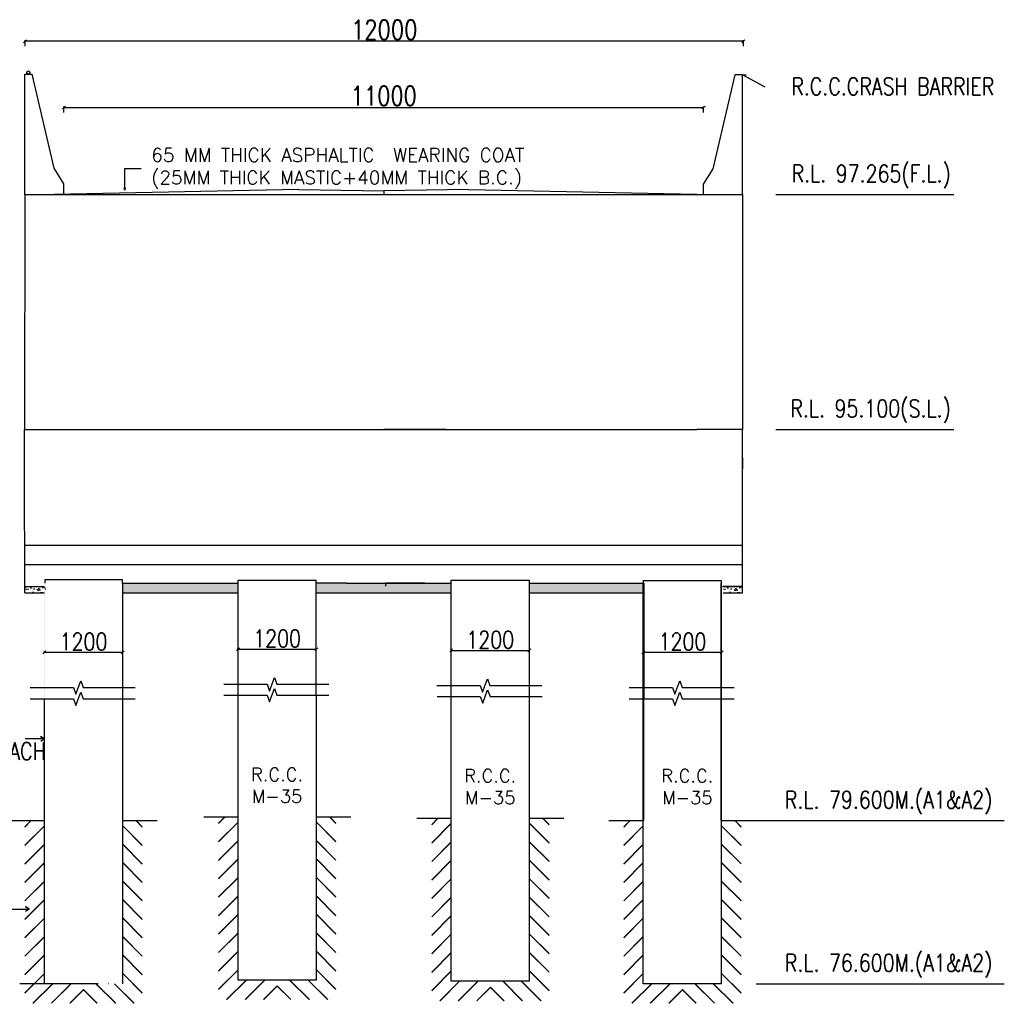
# Model space of a CAD drawing. Header units: metres. Extents: x 1323 to 2103, y 1876 to 3520.
# Tile 5 of 17: x 1806 to 1857, y 1980 to 2031. Entities that reach past the tile are written whole.
import ezdxf

# ---------------------------------------------------------------- set-up
doc = ezdxf.new("R2010")
doc.units = ezdxf.units.M
doc.header["$LTSCALE"] = 0.1
for name, color, linetype in [('PIER', 7, 'Continuous'), ('SLAB', 7, 'Continuous'), ('TEXT', 7, 'Continuous')]:
    doc.layers.add(name, color=color, linetype=linetype)
doc.styles.add('DIM ROMANS', font='romans.shx', dxfattribs={"width": 0.8})
doc.styles.add('ROMANS', font='romans.shx', dxfattribs={"width": 0.8})
doc.styles.get("Standard").update_dxf_attribs({"font": 'romans.shx'})
doc.dimstyles.new('1-100', dxfattribs={"dimtxt": 0.2, "dimasz": 0.15, "dimexe": 0.05, "dimexo": 0.2, "dimgap": 0.1, "dimtad": 1, "dimdec": 0, "dimlfac": 1000, "dimzin": 1, "dimdsep": 46, "dimtxsty": 'DIM ROMANS', "dimblk": 'OBLIQUE', "dimcen": 0.2, "dimadec": 0, "dimazin": 0, "dimtfac": 1, "dimtdec": 0, "dimtmove": 0, "dimatfit": 3, "dimldrblk": 'OPEN30', "dimfxl": 1, "dimarcsym": 0})
doc.dimstyles.new('1-100 MM', dxfattribs={"dimscale": 0.8, "dimtxt": 0.25, "dimasz": 0.15, "dimexe": 0.05, "dimexo": 0.2, "dimgap": 0.1, "dimtad": 1, "dimdec": 0, "dimzin": 1, "dimdsep": 46, "dimtxsty": 'ROMANS', "dimblk": 'OBLIQUE', "dimcen": 0.2, "dimadec": 0, "dimazin": 0, "dimtfac": 1, "dimtdec": 0, "dimtmove": 0, "dimatfit": 3, "dimldrblk": 'OPEN30', "dimfxl": 1, "dimarcsym": 0})

# ---------------------------------------------------------------- blocks, each defined once
blk = doc.blocks.new('_Oblique')
at = {"color": 0, "linetype": 'ByBlock', "lineweight": -2}
blk.add_line((-0.5, -0.5), (0.5, 0.5), dxfattribs=at)
blk = doc.blocks.new('*D493')
at = {"layer": 'PIER', "color": 0, "lineweight": -2, "transparency": 16777216}
for p, q in [((1838.397, 1998.25), (1838.397, 1998.306)), ((1838.397, 1998.256), (1842.447, 1998.256)), ((1842.447, 1998.25), (1842.447, 1998.306))]:
    blk.add_line(p, q, dxfattribs=at)
at = {"layer": 'PIER', "color": 0, "lineweight": -2, "transparency": 16777216, "xscale": 0.15, "yscale": 0.15, "zscale": 0.15, "rotation": 180}
blk.add_blockref('_Oblique', (1838.397, 1998.256), dxfattribs=at)
at = {"layer": 'PIER', "color": 0, "lineweight": -2, "transparency": 16777216, "xscale": 0.15, "yscale": 0.15, "zscale": 0.15}
blk.add_blockref('_Oblique', (1842.447, 1998.256), dxfattribs=at)
at = {"layer": 'PIER', "color": 0, "transparency": 16777216, "insert": (1840.422, 1998.806), "char_height": 0.2, "attachment_point": 5, "style": 'DIM ROMANS'}
blk.add_mtext('{\\H4.5x;1200}', dxfattribs=at)
blk = doc.blocks.new('_Open30')
at = {"color": 0, "linetype": 'ByBlock', "lineweight": -2}
for p, q in [((-1, 0.27), (0, 0)), ((0, 0), (-1, -0.27)), ((0, 0), (-1, 0))]:
    blk.add_line(p, q, dxfattribs=at)
blk = doc.blocks.new('*D494')
at = {"layer": 'PIER', "color": 0, "lineweight": -2, "transparency": 16777216}
for p, q in [((1807.419, 1998.249), (1807.419, 1998.306)), ((1807.419, 1998.256), (1811.469, 1998.256)), ((1811.469, 1998.249), (1811.469, 1998.306))]:
    blk.add_line(p, q, dxfattribs=at)
at = {"layer": 'PIER', "color": 0, "lineweight": -2, "transparency": 16777216, "xscale": 0.15, "yscale": 0.15, "zscale": 0.15, "rotation": 180}
blk.add_blockref('_Oblique', (1807.419, 1998.256), dxfattribs=at)
at = {"layer": 'PIER', "color": 0, "lineweight": -2, "transparency": 16777216, "xscale": 0.15, "yscale": 0.15, "zscale": 0.15}
blk.add_blockref('_Oblique', (1811.469, 1998.256), dxfattribs=at)
at = {"layer": 'PIER', "color": 0, "transparency": 16777216, "insert": (1809.444, 1998.806), "char_height": 0.2, "attachment_point": 5, "style": 'DIM ROMANS'}
blk.add_mtext('{\\H4.5x;1200}', dxfattribs=at)
blk = doc.blocks.new('*D495')
at = {"layer": 'PIER', "color": 0, "lineweight": -2, "transparency": 16777216}
for p, q in [((1828.456, 1998.344), (1828.456, 1998.401)), ((1828.456, 1998.351), (1832.506, 1998.351)), ((1832.506, 1998.344), (1832.506, 1998.401))]:
    blk.add_line(p, q, dxfattribs=at)
at = {"layer": 'PIER', "color": 0, "lineweight": -2, "transparency": 16777216, "xscale": 0.15, "yscale": 0.15, "zscale": 0.15, "rotation": 180}
blk.add_blockref('_Oblique', (1828.456, 1998.351), dxfattribs=at)
at = {"layer": 'PIER', "color": 0, "lineweight": -2, "transparency": 16777216, "xscale": 0.15, "yscale": 0.15, "zscale": 0.15}
blk.add_blockref('_Oblique', (1832.506, 1998.351), dxfattribs=at)
at = {"layer": 'PIER', "color": 0, "transparency": 16777216, "insert": (1830.481, 1998.901), "char_height": 0.2, "attachment_point": 5, "style": 'DIM ROMANS'}
blk.add_mtext('{\\H4.5x;1200}', dxfattribs=at)
blk = doc.blocks.new('*D496')
at = {"layer": 'PIER', "color": 0, "lineweight": -2, "transparency": 16777216}
for p, q in [((1817.432, 1998.41), (1817.432, 1998.467)), ((1817.432, 1998.417), (1821.482, 1998.417)), ((1821.482, 1998.41), (1821.482, 1998.467))]:
    blk.add_line(p, q, dxfattribs=at)
at = {"layer": 'PIER', "color": 0, "lineweight": -2, "transparency": 16777216, "xscale": 0.15, "yscale": 0.15, "zscale": 0.15, "rotation": 180}
blk.add_blockref('_Oblique', (1817.432, 1998.417), dxfattribs=at)
at = {"layer": 'PIER', "color": 0, "lineweight": -2, "transparency": 16777216, "xscale": 0.15, "yscale": 0.15, "zscale": 0.15}
blk.add_blockref('_Oblique', (1821.482, 1998.417), dxfattribs=at)
at = {"layer": 'PIER', "color": 0, "transparency": 16777216, "insert": (1819.457, 1998.967), "char_height": 0.2, "attachment_point": 5, "style": 'DIM ROMANS'}
blk.add_mtext('{\\H4.5x;1200}', dxfattribs=at)
blk = doc.blocks.new('A$C44282DED')
for p, q in [((-0.53, 0), (-0.53, 1.69)), ((-0.53, 1.69), (-0.3975, 1.69)), ((0, 0), (-0.3975, 1.69))]:
    blk.add_line(p, q)
blk = doc.blocks.new('*D516')
at = {"color": 0, "lineweight": -2, "ltscale": 0.05, "transparency": 16777216}
for p, q in [((1808.432, 2026.181), (1808.432, 2026.481)), ((1808.432, 2026.431), (1841.512, 2026.431)), ((1841.512, 2026.181), (1841.512, 2026.481))]:
    blk.add_line(p, q, dxfattribs=at)
at = {"color": 0, "lineweight": -2, "ltscale": 0.05, "transparency": 16777216, "xscale": 0.15, "yscale": 0.15, "zscale": 0.15, "rotation": 180}
blk.add_blockref('_Oblique', (1808.432, 2026.431), dxfattribs=at)
at = {"color": 0, "lineweight": -2, "ltscale": 0.05, "transparency": 16777216, "xscale": 0.15, "yscale": 0.15, "zscale": 0.15}
blk.add_blockref('_Oblique', (1841.512, 2026.431), dxfattribs=at)
at = {"color": 0, "ltscale": 0.05, "transparency": 16777216, "insert": (1824.972, 2027.031), "char_height": 0.2, "attachment_point": 5, "style": 'DIM ROMANS'}
blk.add_mtext('{\\H5x;11000}', dxfattribs=at)
blk = doc.blocks.new('*D517')
at = {"color": 0, "lineweight": -2, "ltscale": 0.05, "transparency": 16777216}
for p, q in [((1806.423, 2029.606), (1806.423, 2029.906)), ((1843.571, 2029.856), (1806.423, 2029.856)), ((1843.571, 2029.606), (1843.571, 2029.906))]:
    blk.add_line(p, q, dxfattribs=at)
at = {"color": 0, "lineweight": -2, "ltscale": 0.05, "transparency": 16777216, "xscale": 0.15, "yscale": 0.15, "zscale": 0.15, "rotation": 180}
blk.add_blockref('_Oblique', (1806.423, 2029.856), dxfattribs=at)
at = {"color": 0, "lineweight": -2, "ltscale": 0.05, "transparency": 16777216, "xscale": 0.15, "yscale": 0.15, "zscale": 0.15}
blk.add_blockref('_Oblique', (1843.571, 2029.856), dxfattribs=at)
at = {"color": 0, "ltscale": 0.05, "transparency": 16777216, "insert": (1824.997, 2030.456), "char_height": 0.2, "attachment_point": 5, "style": 'DIM ROMANS'}
blk.add_mtext('{\\H5x;12000}', dxfattribs=at)

msp = doc.modelspace()

# ---------------------------------------------------------------- hatches: boundary and pattern name
at = {"ltscale": 0.2}
for points in [[(1807.4397, 2001.8295), (1807.4195, 2001.8295), (1807.4195, 1995.8643), (1807.4397, 1995.8643)], [(1811.4695, 2001.8295), (1811.4492, 2001.8295), (1811.4492, 1995.8643), (1811.4695, 1995.8643)], [(1821.482, 2001.9903), (1821.4617, 2001.9903), (1821.482, 1993.6834), (1821.482, 1996.0251)], [(1832.5059, 2001.9248), (1832.4856, 2001.9248), (1832.5059, 1993.6179), (1832.5059, 1995.9596)], [(1838.4169, 2001.8301), (1838.3967, 2001.8301), (1838.3967, 1995.8648), (1838.4169, 1995.8648)], [(1842.4467, 2001.8301), (1842.4264, 2001.8301), (1842.4264, 1995.8648), (1842.4467, 1995.8648)], [(1811.4695, 1995.8449), (1811.4492, 1995.8449), (1811.4492, 1989.5487), (1811.4695, 1989.5487)], [(1821.4886, 1996.0354), (1821.4684, 1996.0354), (1821.4684, 1989.7393), (1821.4886, 1989.7393)], [(1832.5125, 1995.9699), (1832.4923, 1995.9699), (1832.4923, 1989.6738), (1832.5125, 1989.6738)], [(1838.4169, 1995.8454), (1838.3967, 1995.8454), (1838.3967, 1989.5493), (1838.4169, 1989.5493)], [(1842.4467, 1995.8454), (1842.4264, 1995.8454), (1842.4264, 1989.5493), (1842.4467, 1989.5493)]]:
    msp.add_hatch(color=256, dxfattribs=at).paths.add_polyline_path(points)
at = {"ltscale": 0.05}
h = msp.add_hatch(dxfattribs=at)
h.set_pattern_fill('AR-CONC', color=256, scale=0.00375)
h.set_pattern_definition([(50, (407.07516, -18.03006), (0.68319251, -0.05977157), [0.0714375, -0.7858125]), (355, (407.07516, -18.03006), (-0.13216283, 0.71646317), [0.05715, -0.6286522]), (100.451445, (407.1321, -18.03504), (0.55102968, 0.65669157), [0.06071253, -0.66783842]), (46.1842, (407.07516, -17.83956), (1.0165464, -0.15765873), [0.10715625, -1.17871875]), (96.635558, (407.1599, -17.8527), (0.8902655, 0.92784797), [0.09106884, -1.00175853]), (351.18415, (407.0752, -17.8396), (0.8902655, 0.92784797), [0.08572488, -0.942974]), (21, (407.1704, -17.8872), (0.56855397, -0.38349449), [0.0714375, -0.7858125]), (326, (407.1704, -17.8872), (0.2317576, 0.69070487), [0.05715, -0.62865]), (71.451445, (407.2178, -17.91914), (0.80031157, 0.30721038), [0.06071253, -0.66783727]), (37.5, (407.07516, -18.03006), (0.011582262, 0.317081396), [0, -0.62103, 0, -0.638175, 0, -0.63103125]), (7.5, (407.07516, -18.03006), (0.250573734, 0.375677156), [0, -0.363855, 0, -0.6067425, 0, -0.24050625]), (327.5, (406.86275, -18.03006), (0.508464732, -0.02148279), [0, -0.238125, 0, -0.74295, 0, -0.9858375]), (317.5, (406.7675, -18.03006), (0.55548443, 0.09534934), [0, -0.3095625, 0, -0.493395, 0, -0.7000875])])
h.paths.add_polyline_path([(1838.3967, 2001.3238), (1838.3967, 2001.8301), (1832.5059, 2001.8299), (1832.5059, 2001.3238)])
h.paths.add_polyline_path([(1828.4625, 2001.3238), (1828.4625, 2001.8299), (1821.482, 2001.8297), (1821.482, 2001.3238)])
h.paths.add_polyline_path([(1817.4386, 2001.3238), (1817.4386, 2001.8296), (1811.4695, 2001.8295), (1811.4695, 2001.3238)])
at = {"ltscale": 0.2}
h = msp.add_hatch(dxfattribs=at)
h.set_pattern_fill('AR-CONC', color=256, scale=0.003375, style=0)
h.set_pattern_definition([(50, (-3005.45537, -9781.00805), (0.614873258, -0.053794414), [0.06429375, -0.70723125]), (355, (-3005.4554, -9781.00805), (-0.118944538, 0.64481617), [0.051435, -0.565785]), (100.451, (-3005.40413, -9781.01254), (0.495930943, 0.591018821), [0.05464125, -0.60105375]), (46.1842, (-3005.4554, -9780.8366), (0.914891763, -0.141892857), [0.096440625, -1.060846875]), (96.6356, (-3005.3791, -9780.8484), (0.80123929, 0.83506125), [0.081961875, -0.901580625]), (351.184, (-3005.4554, -9780.8366), (0.801240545, 0.83505977), [0.0771525, -0.8486775]), (21, (-3005.36965, -9780.87947), (0.51170022, -0.345146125), [0.06429375, -0.70723125]), (326, (-3005.36965, -9780.87947), (0.208581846, 0.621634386), [0.051435, -0.565785]), (71.4514, (-3005.327, -9780.9082), (0.720280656, 0.276489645), [0.05464125, -0.60105375]), (37.5, (-3005.45537, -9781.00805), (0.010424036, 0.2853732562), [0, -0.558927, 0, -0.5743575, 0, -0.567928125]), (7.5, (-3005.45537, -9781.00805), (0.225516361, 0.33810944), [0, -0.3274695, 0, -0.54606825, 0, -0.216455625]), (327.5, (-3005.64654, -9781.00805), (0.4576182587, -0.019334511), [0, -0.2143125, 0, -0.668655, 0, -0.88725375]), (317.5, (-3005.73226, -9781.00805), (0.499935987, 0.085814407), [0, -0.27860625, 0, -0.4440555, 0, -0.63007875])])
h.paths.add_polyline_path([(1807.4799, 2001.3238), (1807.4799, 2001.6613), (1806.4674, 2001.6613), (1806.4674, 2001.3238)])
h = msp.add_hatch(dxfattribs=at)
h.set_pattern_fill('AR-CONC', color=256, scale=0.003375, style=0)
h.set_pattern_definition([(50, (-2969.4033, -9781.00805), (0.614873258, -0.053794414), [0.06429375, -0.70723125]), (355, (-2969.4033, -9781.00805), (-0.118944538, 0.64481617), [0.051435, -0.565785]), (100.451, (-2969.35206, -9781.01254), (0.495930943, 0.591018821), [0.05464125, -0.60105375]), (46.1842, (-2969.4033, -9780.8366), (0.914891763, -0.141892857), [0.096440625, -1.060846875]), (96.6356, (-2969.3271, -9780.8484), (0.80123929, 0.83506125), [0.081961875, -0.901580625]), (351.184, (-2969.4033, -9780.8366), (0.801240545, 0.83505977), [0.0771525, -0.8486775]), (21, (-2969.31757, -9780.87947), (0.51170022, -0.345146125), [0.06429375, -0.70723125]), (326, (-2969.3176, -9780.87947), (0.208581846, 0.621634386), [0.051435, -0.565785]), (71.4514, (-2969.27493, -9780.9082), (0.720280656, 0.276489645), [0.05464125, -0.60105375]), (37.5, (-2969.4033, -9781.00805), (0.010424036, 0.2853732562), [0, -0.558927, 0, -0.5743575, 0, -0.567928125]), (7.5, (-2969.4033, -9781.00805), (0.225516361, 0.33810944), [0, -0.3274695, 0, -0.54606825, 0, -0.216455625]), (327.5, (-2969.59446, -9781.00805), (0.4576182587, -0.019334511), [0, -0.2143125, 0, -0.668655, 0, -0.88725375]), (317.5, (-2969.6802, -9781.00805), (0.499935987, 0.085814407), [0, -0.27860625, 0, -0.4440555, 0, -0.63007875])])
h.paths.add_polyline_path([(1843.532, 2001.3238), (1843.532, 2001.6613), (1842.5195, 2001.6613), (1842.5195, 2001.3238)])
h = msp.add_hatch(dxfattribs=at)
h.set_pattern_fill('JIS_LC_20', color=256, scale=0.03375, style=0)
h.set_pattern_definition([(45, (-3099.60395, -9871.2866), (-0.477297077, 0.477297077), []), (45, (-3099.59045, -9871.2866), (-0.477297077, 0.477297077), [])])
h.paths.add_polyline_path([(1817.4386, 1989.7393), (1816.4261, 1989.7393), (1816.4261, 1980.2893), (1819.4636, 1980.2893), (1819.4636, 1981.3018), (1817.4386, 1981.3018)])
h = msp.add_hatch(dxfattribs=at)
h.set_pattern_fill('JIS_LC_20', color=256, scale=0.03375, style=0)
h.set_pattern_definition([(135, (6738.53124, -9871.2866), (0.477297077, 0.477297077), []), (135, (6738.51774, -9871.2866), (0.477297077, 0.477297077), [])])
h.paths.add_polyline_path([(1821.4886, 1989.7393), (1822.5011, 1989.7393), (1822.5011, 1980.2893), (1819.4636, 1980.2893), (1819.4636, 1981.3018), (1821.4886, 1981.3018)])
h = msp.add_hatch(dxfattribs=at)
h.set_pattern_fill('JIS_LC_20', color=256, scale=0.03375, style=0)
h.set_pattern_definition([(45, (-3088.5801, -9871.3521), (-0.477297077, 0.477297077), []), (45, (-3088.5666, -9871.3521), (-0.477297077, 0.477297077), [])])
h.paths.add_polyline_path([(1828.4625, 1989.6738), (1827.45, 1989.6738), (1827.45, 1980.2238), (1830.4875, 1980.2238), (1830.4875, 1981.2363), (1828.4625, 1981.2363)])
h = msp.add_hatch(dxfattribs=at)
h.set_pattern_fill('JIS_LC_20', color=256, scale=0.03375, style=0)
h.set_pattern_definition([(135, (6749.5551, -9871.3521), (0.477297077, 0.477297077), []), (135, (6749.5416, -9871.3521), (0.477297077, 0.477297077), [])])
h.paths.add_polyline_path([(1832.5125, 1989.6738), (1833.525, 1989.6738), (1833.525, 1980.2238), (1830.4875, 1980.2238), (1830.4875, 1981.2363), (1832.5125, 1981.2363)])
h = msp.add_hatch(dxfattribs=at)
h.set_pattern_fill('JIS_LC_20', color=256, scale=0.03375, style=0)
h.set_pattern_definition([(45, (-3109.6231, -9871.4771), (-0.477297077, 0.477297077), []), (45, (-3109.6096, -9871.4771), (-0.477297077, 0.477297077), [])])
h.paths.add_polyline_path([(1807.4195, 1989.5487), (1806.407, 1989.5487), (1806.407, 1980.0987), (1809.4445, 1980.0987), (1809.4445, 1981.1112), (1807.4195, 1981.1112)])
h = msp.add_hatch(dxfattribs=at)
h.set_pattern_fill('JIS_LC_20', color=256, scale=0.03375, style=0)
h.set_pattern_definition([(135, (6728.5121, -9871.4771), (0.477297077, 0.477297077), []), (135, (6728.4986, -9871.4771), (0.477297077, 0.477297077), [])])
h.paths.add_polyline_path([(1811.4695, 1989.5487), (1812.482, 1989.5487), (1812.482, 1980.0987), (1809.4445, 1980.0987), (1809.4445, 1981.1112), (1811.4695, 1981.1112)])
h = msp.add_hatch(dxfattribs=at)
h.set_pattern_fill('JIS_LC_20', color=256, scale=0.03375, style=0)
h.set_pattern_definition([(45, (-3078.6459, -9871.4766), (-0.477297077, 0.477297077), []), (45, (-3078.6324, -9871.4766), (-0.477297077, 0.477297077), [])])
h.paths.add_polyline_path([(1838.3967, 1989.5493), (1837.3842, 1989.5493), (1837.3842, 1980.0993), (1840.4217, 1980.0993), (1840.4217, 1981.1118), (1838.3967, 1981.1118)])
h = msp.add_hatch(dxfattribs=at)
h.set_pattern_fill('JIS_LC_20', color=256, scale=0.03375, style=0)
h.set_pattern_definition([(135, (6759.48926, -9871.4766), (0.477297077, 0.477297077), []), (135, (6759.47576, -9871.4766), (0.477297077, 0.477297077), [])])
h.paths.add_polyline_path([(1842.4467, 1989.5493), (1843.4592, 1989.5493), (1843.4592, 1980.0993), (1840.4217, 1980.0993), (1840.4217, 1981.1118), (1842.4467, 1981.1118)])

# ---------------------------------------------------------------- linework, layer by layer
for p, q in [((1806.4034, 2021.9358), (1806.4034, 2023.2858)), ((1843.5319, 2021.9124), (1843.5319, 2023.2624)), ((1806.407, 2001.3238), (1806.3983, 2007.7363)), ((1811.4631, 2001.8295), (1811.4695, 2001.8295)), ((1823.044, 2001.8301), (1827.094, 2001.8301)), ((1838.3967, 2001.8301), (1838.4169, 2001.8301)), ((1842.4264, 2001.8301), (1842.4467, 2001.8301))]:
    msp.add_line(p, q)
at = {"ltscale": 0.05}
for p, q in [((1808.4284, 2022.4858), (1807.9298, 2023.2858)), ((1841.5069, 2022.4624), (1842.0055, 2023.2624)), ((1808.4284, 2021.9358), (1808.4284, 2022.4858)), ((1841.5069, 2021.9124), (1841.5069, 2022.4624)), ((1845.2445, 2021.9344), (1854.4612, 2021.9344)), ((1806.3912, 2006.4104), (1806.3867, 2009.7835)), ((1806.3867, 2009.7835), (1808.7695, 2009.7835)), ((1806.3983, 2007.7363), (1806.3945, 2009.7648)), ((1836.9507, 2009.7835), (1841.1657, 2009.7835)), ((1843.5326, 2009.7835), (1841.1695, 2009.7835)), ((1843.532, 2007.7363), (1843.5322, 2009.7836)), ((1843.5324, 2006.8721), (1843.5326, 2009.7835)), ((1845.2445, 2009.7835), (1854.4612, 2009.7835)), ((1806.4036, 2003.7902), (1843.532, 2003.7895)), ((1806.405, 2002.7902), (1843.532, 2002.7894)), ((1811.4631, 2001.9966), (1807.4396, 2001.9966)), ((1807.4396, 2001.9966), (1807.4396, 2001.8351)), ((1811.4631, 2001.8235), (1811.4631, 2002.0038)), ((1811.4695, 2001.8295), (1817.4386, 2001.8296)), ((1817.4388, 2001.9903), (1821.4869, 2001.9894)), ((1817.4448, 2001.988), (1817.4448, 2001.9861)), ((1823.0452, 2001.8211), (1821.499, 2001.8211)), ((1827.094, 2001.8301), (1825.069, 2001.8301)), ((1827.094, 2001.8301), (1825.069, 2001.8301)), ((1825.069, 2001.8301), (1825.069, 2001.6695)), ((1827.094, 2001.8298), (1825.069, 2001.8298)), ((1827.0616, 2001.8305), (1828.4623, 2001.8305)), ((1828.4611, 2001.834), (1828.4625, 2001.834)), ((1828.4625, 2001.8299), (1828.4625, 2001.9903)), ((1828.4625, 2001.9807), (1832.4996, 2001.9807)), ((1832.5059, 2001.8299), (1832.5059, 2001.9903)), ((1832.5059, 2001.834), (1838.3891, 2001.834)), ((1838.3967, 2001.8301), (1838.4169, 2001.8301)), ((1838.4057, 2001.8162), (1838.4057, 2001.977)), ((1838.4057, 2001.9696), (1838.4107, 2001.9696)), ((1838.4107, 2001.9696), (1842.4228, 2001.9696)), ((1842.4228, 2001.9696), (1842.4228, 2001.8308)), ((1811.4695, 2001.3238), (1817.4386, 2001.3238)), ((1821.482, 2001.3238), (1828.4625, 2001.3238)), ((1832.5059, 2001.3238), (1838.3967, 2001.3238)), ((1807.4195, 1993.775), (1806.4337, 1993.775)), ((1844.2252, 1989.5493), (1857.0662, 1989.5493)), ((1808.0333, 1981.1118), (1806.1468, 1981.1112)), ((1844.2252, 1981.1118), (1857.0662, 1981.1118))]:
    msp.add_line(p, q, dxfattribs=at)
at = {"ltscale": 0.2}
for p, q in [((1806.407, 2021.9344), (1806.3945, 2009.7648)), ((1824.9695, 2022.0998), (1824.9695, 2021.9344)), ((1843.532, 2021.9344), (1843.5326, 2009.7835)), ((1828.1757, 2009.7835), (1824.9695, 2009.7835)), ((1824.9695, 2009.7835), (1824.9695, 2009.7801)), ((1832.3945, 2009.7835), (1836.9507, 2009.7835)), ((1839.3132, 2009.7835), (1841.1695, 2009.7835)), ((1843.5326, 2008.3101), (1843.5326, 2007.7364)), ((1817.4386, 1996.0354), (1817.4386, 2001.9903)), ((1828.4625, 1995.9699), (1828.4625, 2001.9248)), ((1838.3967, 2001.8301), (1838.3967, 1995.8648)), ((1838.4169, 2001.8301), (1838.4169, 1995.8648)), ((1842.4264, 1995.8648), (1842.4264, 2001.8301)), ((1842.4467, 1995.8648), (1842.4467, 2001.8301)), ((1806.407, 2001.3238), (1806.4098, 2001.6613)), ((1806.407, 2001.3238), (1807.4195, 2001.3238)), ((1806.4098, 2001.6613), (1807.4195, 2001.6613)), ((1838.3967, 1989.5493), (1838.3967, 1995.8454)), ((1838.4169, 1989.5493), (1838.4169, 1995.8454)), ((1842.4264, 1989.5493), (1842.4264, 1995.8454)), ((1842.4467, 1989.5493), (1842.4467, 1995.8454)), ((1815.6601, 1989.7383), (1817.4386, 1989.7383)), ((1821.4886, 1989.7388), (1823.2672, 1989.7388)), ((1826.684, 1989.6728), (1828.4625, 1989.6728)), ((1832.5125, 1989.6733), (1834.2911, 1989.6733)), ((1805.6409, 1989.5487), (1807.4195, 1989.5487)), ((1811.4695, 1989.5487), (1813.248, 1989.5487)), ((1836.6181, 1989.5493), (1838.3967, 1989.5493)), ((1842.4467, 1989.5493), (1844.2252, 1989.5493))]:
    msp.add_line(p, q, dxfattribs=at)
at = {"lineweight": 5}
msp.add_line((1807.4195, 1981.1112), (1807.4195, 1987.8612), dxfattribs=at)
at = {"ltscale": 0.05}
msp.add_lwpolyline([(1844.6896, 2027.4898), (1843.5329, 2028.1219), (1843.5329, 2028.1219), (1843.5329, 2028.1219), (1843.7141, 2028.1219)], dxfattribs=at)
msp.add_lwpolyline([(1842.5195, 2001.3238), (1843.532, 2001.3238), (1843.532, 2001.6613), (1842.5195, 2001.6613)])
at = {"ltscale": 0.2}
for points in [[(1807.4195, 1993.775), (1807.4195, 1993.775), (1807.2197, 1993.9033), (1807.4195, 1993.775), (1807.2319, 1993.6429)], [(1804.8742, 1984.9736), (1806.6345, 1984.9736), (1806.4347, 1985.1019), (1806.6345, 1984.9736), (1806.4469, 1984.8415)]]:
    msp.add_lwpolyline(points, dxfattribs=at)
at = {"ltscale": 0.05}
msp.add_circle((1806.59, 2028.2416), 0.083, dxfattribs=at)
at = {"layer": 'PIER'}
for p, q in [((1808.7695, 2009.7835), (1832.3945, 2009.7835)), ((1810.457, 2009.7835), (1830.707, 2009.7835)), ((1811.4695, 1995.8643), (1811.4695, 2001.8295)), ((1821.482, 1996.0251), (1821.482, 2001.9903)), ((1832.5059, 1995.9596), (1832.5059, 2001.9248)), ((1838.3967, 1995.8648), (1838.3967, 2001.8301)), ((1842.4467, 1995.8648), (1842.4467, 2001.8301)), ((1807.4195, 1981.1112), (1807.4195, 1995.8449)), ((1811.4695, 1981.1112), (1811.4695, 1995.8449)), ((1817.4386, 1981.3018), (1817.4386, 1996.0354)), ((1821.4886, 1981.3018), (1821.4886, 1996.0354)), ((1828.4625, 1981.2363), (1828.4625, 1995.9699)), ((1832.5125, 1981.2363), (1832.5125, 1995.9699)), ((1838.3967, 1981.1118), (1838.3967, 1995.8454)), ((1842.4467, 1981.1118), (1842.4467, 1995.8454)), ((1810.1968, 1981.1118), (1808.0333, 1981.1118)), ((1810.7316, 1981.1118), (1810.7181, 1981.1118)), ((1821.4886, 1981.3018), (1817.4386, 1981.3018)), ((1832.5125, 1981.2363), (1828.4625, 1981.2363)), ((1842.4467, 1981.1118), (1838.3967, 1981.1118))]:
    msp.add_line(p, q, dxfattribs=at)
msp.add_lwpolyline([(1842.4992, 2001.6613), (1843.532, 2001.6613), (1843.532, 2007.7363), (1843.5326, 2007.7363)], dxfattribs=at)
at = {"layer": 'PIER', "linetype": 'Continuous'}
for points in [[(1806.6864, 1996.4381), (1808.9229, 1996.4381), (1809.0494, 1996.0903), (1809.3025, 1996.7858), (1809.4291, 1996.4381), (1812.1185, 1996.4381)], [(1816.6989, 1996.5988), (1818.9354, 1996.5988), (1819.0619, 1996.2511), (1819.315, 1996.9465), (1819.4416, 1996.5988), (1822.131, 1996.5988)], [(1827.7228, 1996.5333), (1829.9592, 1996.5333), (1830.0858, 1996.1856), (1830.3389, 1996.881), (1830.4655, 1996.5333), (1833.1549, 1996.5333)], [(1837.6636, 1996.4386), (1839.9, 1996.4386), (1840.0266, 1996.0909), (1840.2797, 1996.7863), (1840.4063, 1996.4386), (1843.0957, 1996.4386)], [(1816.7056, 1996.0354), (1818.942, 1996.0354), (1819.0686, 1995.6877), (1819.3217, 1996.3831), (1819.4483, 1996.0354), (1822.1377, 1996.0354)], [(1827.7295, 1995.9699), (1829.9659, 1995.9699), (1830.0925, 1995.6222), (1830.3456, 1996.3177), (1830.4721, 1995.9699), (1833.1616, 1995.9699)], [(1806.6864, 1995.8449), (1808.9229, 1995.8449), (1809.0494, 1995.4971), (1809.3025, 1996.1926), (1809.4291, 1995.8449), (1812.1185, 1995.8449)], [(1837.6636, 1995.8454), (1839.9, 1995.8454), (1840.0266, 1995.4977), (1840.2797, 1996.1931), (1840.4063, 1995.8454), (1843.0957, 1995.8454)]]:
    msp.add_lwpolyline(points, dxfattribs=at)
at = {"layer": 'SLAB'}
for p, q in [((1820.582, 2022.1876), (1807.9257, 2021.9344)), ((1820.582, 2022.1876), (1824.9695, 2022.1143)), ((1829.357, 2022.1876), (1824.9695, 2022.1143)), ((1829.357, 2022.1876), (1842.0132, 2021.9344)), ((1806.407, 2021.9344), (1831.382, 2021.9344)), ((1827.332, 2021.9344), (1843.532, 2021.9344))]:
    msp.add_line(p, q, dxfattribs=at)

# ---------------------------------------------------------------- block references
at = {"color": 1, "ltscale": 0.2, "yscale": 2.880000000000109, "zscale": 2.880000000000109}
for p, xscale in [((1807.9298, 2023.2858), 2.880000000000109), ((1842.0065, 2023.2547), -2.880000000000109)]:
    msp.add_blockref('A$C44282DED', p, dxfattribs=dict(at, xscale=xscale))

# ---------------------------------------------------------------- texts
at = {"char_height": 0.9, "style": 'ROMANS'}
for s, insert, width, attachment_point in [('R.C.C.CRASH BARRIER', (1856.5411, 2027.0717), 12.083175, 9), ('R.L. 97.265(F.L.) ', (1854.3049, 2022.2645), 12.083175, 9), ('R.L. 95.100(S.L.) ', (1854.3049, 2010.1136), 12.083175, 9), ('6 NOS BORED CAST IN SITU RCC PILE 1200MM DIA EACH', (1779.657, 1993.1419), 28.466835, 4), ('R.L. 79.600M.(A1&A2) ', (1856.4543, 1989.8793), 20.483965, 9), ('SOCKETING LENGTH 3.0M. MIN. ', (1800.4335, 1984.8146), 6.273505, 4), ('R.L. 76.600M.(A1&A2) ', (1856.4543, 1981.4418), 20.483965, 9)]:
    msp.add_mtext(s, dxfattribs=dict(at, insert=insert, width=width, attachment_point=attachment_point))
at = {"insert": (1812.9485, 2023.2762), "char_height": 0.7, "width": 35.809697, "attachment_point": 4}
msp.add_mtext('65 MM THICK ASPHALTIC  WEARING COAT\\P(25MM THICK MASTIC+40MM THICK B.C.)', dxfattribs=at)
at = {"layer": 'PIER', "char_height": 0.675, "width": 3.940038, "attachment_point": 5}
for insert in [(1819.4546, 1991.3701), (1830.4784, 1991.3046), (1840.6723, 1991.3046)]:
    msp.add_mtext('R.C.C. M-35', dxfattribs=dict(at, insert=insert))

# ---------------------------------------------------------------- dimensions: what is measured, and where the dimension line sits
at = {"ltscale": 0.05}
for base, p1, p2, text, picture, middle in [((1806.4228, 2029.8557), (1843.5709, 2028.0734), (1806.4228, 2028.0734), '{\\H5x;12000}', '*D517', (1824.9969, 2030.4557)), ((1841.5122, 2026.4308), (1808.4315, 2021.9429), (1841.5122, 2021.9429), '{\\H5x;11000}', '*D516', (1824.9718, 2027.0308))]:
    dim = msp.add_linear_dim(base=base, p1=p1, p2=p2, text=text, dimstyle='1-100', override={"dimfxl": 0.25, "dimfxlon": 1}, dxfattribs=at)
    dim.commit()
    dim.dimension.update_dxf_attribs({"geometry": picture, "text_midpoint": middle})
at = {"layer": 'PIER'}
for base, p1, p2, picture, middle in [((1811.4695, 1998.2558), (1807.4195, 1998.0491), (1811.4695, 1998.0491), '*D494', (1809.4445, 1998.2558)), ((1821.482, 1998.4165), (1817.432, 1998.2098), (1821.482, 1998.2098), '*D496', (1819.457, 1998.4165)), ((1832.5059, 1998.351), (1828.4559, 1998.1444), (1832.5059, 1998.1444), '*D495', (1830.4809, 1998.351)), ((1842.4467, 1998.2563), (1838.3967, 1998.0496), (1842.4467, 1998.0496), '*D493', (1840.4217, 1998.2563))]:
    dim = msp.add_linear_dim(base=base, p1=p1, p2=p2, text='{\\H4.5x;1200}', dimstyle='1-100', dxfattribs=at)
    dim.commit()
    dim.dimension.update_dxf_attribs({"geometry": picture, "text_midpoint": middle, "dimtype": 160})

# ---------------------------------------------------------------- leaders
at = {"layer": 'TEXT'}
msp.add_leader([(1811.572, 2022.1593), (1811.572, 2023.2762), (1812.4338, 2023.2762)], dimstyle='1-100 MM', dxfattribs=at)

doc.saveas('drawing.dxf')
